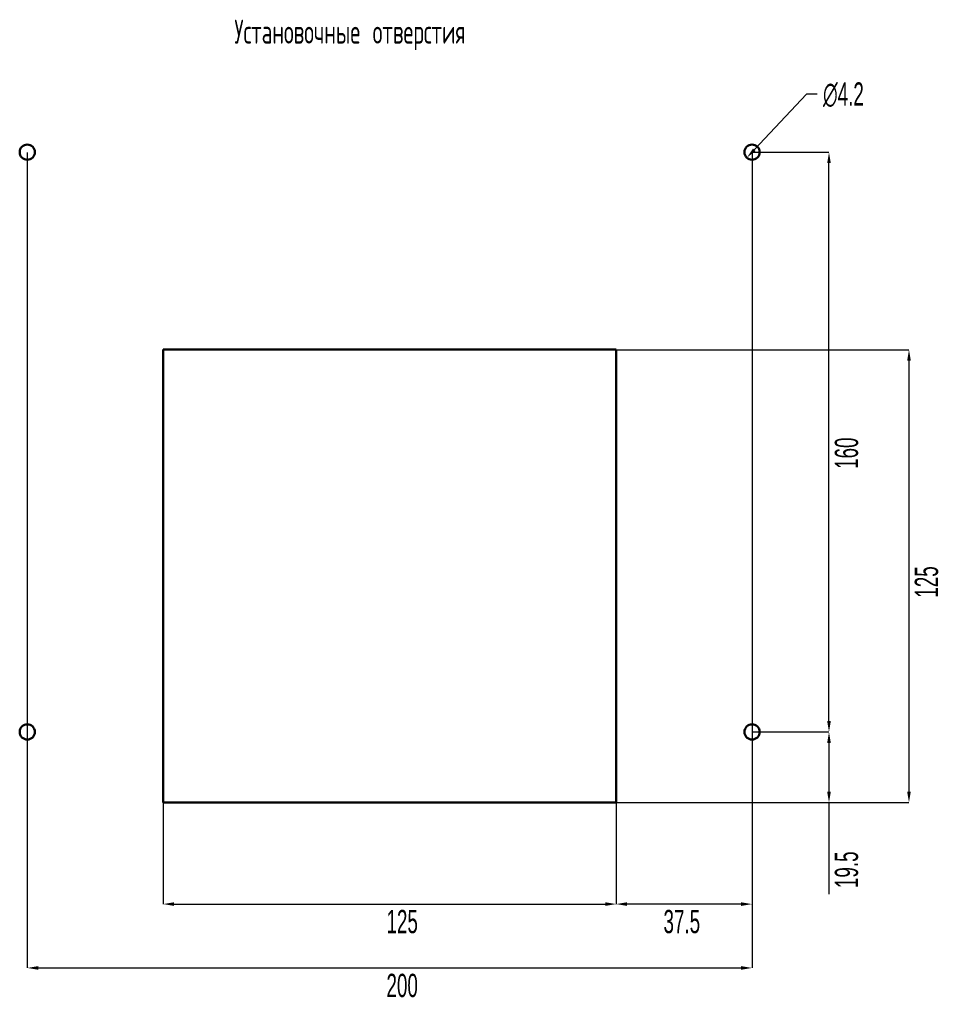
# Model space of a CAD drawing. Header units: millimetres. Extents: x -9 to 904, y 4 to 588.
# Tile 6 of 13: x 338 to 594, y 4 to 276. Entities that reach past the tile are written whole.
import ezdxf

# ---------------------------------------------------------------- set-up
doc = ezdxf.new("R2010")
doc.units = ezdxf.units.MM
doc.header["$PDSIZE"] = -1
doc.styles.add('SLDTEXTSTYLE0', font='TXT', dxfattribs={"width": 0.605, "bigfont": 'bigfont'})
doc.styles.add('SLDTEXTSTYLE1', font='TXT', dxfattribs={"width": 0.605})
doc.dimstyles.new('SLDDIMSTYLE3', dxfattribs={"dimtxt": 6.420797, "dimasz": 3, "dimexe": 0, "dimexo": 0.0625, "dimgap": 1.605199, "dimtad": 0, "dimtih": 1, "dimtoh": 1, "dimdec": 3, "dimrnd": 1e-09, "dimzin": 12, "dimdsep": 46, "dimtxsty": 'SLDTEXTSTYLE1', "dimsah": 1, "dimcen": 0, "dimadec": 0, "dimazin": 3, "dimtfac": 1, "dimtdec": 3, "dimtmove": 0, "dimatfit": 3, "dimfxl": 1, "dimfrac": 2, "dimtolj": 1, "dimtzin": 12, "dimarcsym": 0})
doc.dimstyles.new('SLDDIMSTYLE4', dxfattribs={"dimtxt": 6.420797, "dimasz": 3, "dimexe": 0, "dimexo": 0.0625, "dimgap": 1.605199, "dimtad": 2, "dimdec": 3, "dimrnd": 1e-09, "dimzin": 12, "dimdsep": 46, "dimtxsty": 'SLDTEXTSTYLE1', "dimsah": 1, "dimcen": 0.09, "dimadec": 0, "dimazin": 3, "dimtfac": 1, "dimtdec": 3, "dimtofl": 0, "dimtmove": 0, "dimatfit": 3, "dimfxl": 1, "dimfrac": 2, "dimtolj": 1, "dimtzin": 12, "dimarcsym": 0})

# ---------------------------------------------------------------- blocks, each defined once
blk = doc.blocks.new('*D44')
at = {"color": 0, "linetype": 'Continuous', "lineweight": -2, "transparency": 16777216}
for p, q in [((555.22, 255.56), (540.83, 240.17)), ((558.22, 255.56), (555.22, 255.56))]:
    blk.add_line(p, q, dxfattribs=at)
at = {"color": 0, "linetype": 'Continuous', "transparency": 16777216}
blk.add_solid([(540.47, 240.51), (541.2, 239.83), (538.78, 237.98)], dxfattribs=at)
at = {"layer": 'Defpoints', "color": 0, "linetype": 'Continuous', "transparency": 16777216}
for p in [(541.65, 241.05), (538.78, 237.98)]:
    blk.add_point(p, dxfattribs=at)
at = {"color": 0, "linetype": 'Continuous', "lineweight": 18, "transparency": 16777216, "insert": (559.82, 258.77), "char_height": 6.421, "attachment_point": 1, "style": 'SLDTEXTSTYLE1'}
blk.add_mtext('\\A1;∅4.2', dxfattribs=at)
blk = doc.blocks.new('*D45')
at = {"color": 0, "linetype": 'Continuous', "lineweight": -2, "transparency": 16777216}
for p, q in [((340.22, 239.45), (340.22, 14.39)), ((540.22, 239.45), (540.22, 14.39)), ((343.22, 14.39), (537.22, 14.39))]:
    blk.add_line(p, q, dxfattribs=at)
at = {"color": 0, "linetype": 'Continuous', "transparency": 16777216}
for points in [[(343.22, 14.89), (343.22, 13.89), (340.22, 14.39)], [(537.22, 14.89), (537.22, 13.89), (540.22, 14.39)]]:
    blk.add_solid(points, dxfattribs=at)
at = {"layer": 'Defpoints', "color": 0, "linetype": 'Continuous', "transparency": 16777216}
for p in [(340.22, 239.51), (540.22, 239.51), (540.22, 14.39)]:
    blk.add_point(p, dxfattribs=at)
at = {"color": 0, "linetype": 'Continuous', "lineweight": 18, "transparency": 16777216, "insert": (443.67, 12.78), "char_height": 6.421, "attachment_point": 2, "style": 'SLDTEXTSTYLE1'}
blk.add_mtext('\\A1;200', dxfattribs=at)
blk = doc.blocks.new('*D46')
at = {"color": 0, "linetype": 'Continuous', "lineweight": -2, "transparency": 16777216}
for p, q in [((540.28, 239.51), (561.46, 239.51)), ((561.46, 82.51), (561.46, 236.51)), ((540.28, 79.51), (561.46, 79.51))]:
    blk.add_line(p, q, dxfattribs=at)
at = {"color": 0, "linetype": 'Continuous', "transparency": 16777216}
for points in [[(560.96, 236.51), (561.96, 236.51), (561.46, 239.51)], [(560.96, 82.51), (561.96, 82.51), (561.46, 79.51)]]:
    blk.add_solid(points, dxfattribs=at)
at = {"layer": 'Defpoints', "color": 0, "linetype": 'Continuous', "transparency": 16777216}
for p in [(540.22, 239.51), (561.46, 239.51), (540.22, 79.51)]:
    blk.add_point(p, dxfattribs=at)
at = {"color": 0, "linetype": 'Continuous', "lineweight": 18, "transparency": 16777216, "insert": (563.06, 156.44), "char_height": 6.421, "attachment_point": 2, "rotation": 90, "style": 'SLDTEXTSTYLE1'}
blk.add_mtext('\\A1;160', dxfattribs=at)
blk = doc.blocks.new('*D47')
at = {"color": 0, "linetype": 'Continuous', "lineweight": -2, "transparency": 16777216}
for p, q in [((377.72, 184.95), (377.72, 32.01)), ((502.72, 184.95), (502.72, 32.01)), ((380.72, 32.01), (499.72, 32.01))]:
    blk.add_line(p, q, dxfattribs=at)
at = {"color": 0, "linetype": 'Continuous', "transparency": 16777216}
for points in [[(380.72, 32.51), (380.72, 31.51), (377.72, 32.01)], [(499.72, 32.51), (499.72, 31.51), (502.72, 32.01)]]:
    blk.add_solid(points, dxfattribs=at)
at = {"layer": 'Defpoints', "color": 0, "linetype": 'Continuous', "transparency": 16777216}
for p in [(377.72, 185.01), (502.72, 185.01), (502.72, 32.01)]:
    blk.add_point(p, dxfattribs=at)
at = {"color": 0, "linetype": 'Continuous', "lineweight": 18, "transparency": 16777216, "insert": (443.67, 30.41), "char_height": 6.421, "attachment_point": 2, "style": 'SLDTEXTSTYLE1'}
blk.add_mtext('\\A1;125', dxfattribs=at)
blk = doc.blocks.new('*D48')
at = {"color": 0, "linetype": 'Continuous', "lineweight": -2, "transparency": 16777216}
for p, q in [((502.78, 185.01), (583.53, 185.01)), ((583.53, 182.01), (583.53, 63.01)), ((502.78, 60.01), (583.53, 60.01))]:
    blk.add_line(p, q, dxfattribs=at)
at = {"color": 0, "linetype": 'Continuous', "transparency": 16777216}
for points in [[(583.03, 182.01), (584.03, 182.01), (583.53, 185.01)], [(583.03, 63.01), (584.03, 63.01), (583.53, 60.01)]]:
    blk.add_solid(points, dxfattribs=at)
at = {"layer": 'Defpoints', "color": 0, "linetype": 'Continuous', "transparency": 16777216}
for p in [(502.72, 185.01), (502.72, 60.01), (583.53, 60.01)]:
    blk.add_point(p, dxfattribs=at)
at = {"color": 0, "linetype": 'Continuous', "lineweight": 18, "transparency": 16777216, "insert": (585.13, 120.9), "char_height": 6.421, "attachment_point": 2, "rotation": 90, "style": 'SLDTEXTSTYLE1'}
blk.add_mtext('\\A1;125', dxfattribs=at)
blk = doc.blocks.new('*D49')
at = {"color": 0, "linetype": 'Continuous', "lineweight": -2, "transparency": 16777216}
for p, q in [((540.22, 79.45), (540.22, 32.01)), ((502.72, 59.95), (502.72, 32.01)), ((537.22, 32.01), (505.72, 32.01))]:
    blk.add_line(p, q, dxfattribs=at)
at = {"color": 0, "linetype": 'Continuous', "transparency": 16777216}
for points in [[(505.72, 32.51), (505.72, 31.51), (502.72, 32.01)], [(537.22, 32.51), (537.22, 31.51), (540.22, 32.01)]]:
    blk.add_solid(points, dxfattribs=at)
at = {"layer": 'Defpoints', "color": 0, "linetype": 'Continuous', "transparency": 16777216}
for p in [(540.22, 79.51), (502.72, 60.01), (502.72, 32.01)]:
    blk.add_point(p, dxfattribs=at)
at = {"color": 0, "linetype": 'Continuous', "lineweight": 18, "transparency": 16777216, "insert": (520.84, 30.41), "char_height": 6.421, "attachment_point": 2, "style": 'SLDTEXTSTYLE1'}
blk.add_mtext('\\A1;37.5', dxfattribs=at)
blk = doc.blocks.new('*D50')
at = {"color": 0, "linetype": 'Continuous', "lineweight": -2, "transparency": 16777216}
for p, q in [((540.28, 79.51), (561.46, 79.51)), ((561.46, 76.51), (561.46, 63.01)), ((502.78, 60.01), (561.46, 60.01)), ((561.46, 60.01), (561.46, 34.71))]:
    blk.add_line(p, q, dxfattribs=at)
at = {"color": 0, "linetype": 'Continuous', "transparency": 16777216}
for points in [[(560.96, 76.51), (561.96, 76.51), (561.46, 79.51)], [(560.96, 63.01), (561.96, 63.01), (561.46, 60.01)]]:
    blk.add_solid(points, dxfattribs=at)
at = {"layer": 'Defpoints', "color": 0, "linetype": 'Continuous', "transparency": 16777216}
for p in [(540.22, 79.51), (502.72, 60.01), (561.46, 60.01)]:
    blk.add_point(p, dxfattribs=at)
at = {"color": 0, "linetype": 'Continuous', "lineweight": 18, "transparency": 16777216, "insert": (563.06, 41.49), "char_height": 6.421, "attachment_point": 2, "rotation": 90, "style": 'SLDTEXTSTYLE1'}
blk.add_mtext('\\A1;19.5', dxfattribs=at)

msp = doc.modelspace()

# ---------------------------------------------------------------- linework, layer by layer
at = {"color": 7, "linetype": 'Continuous', "lineweight": 50}
for p, q in [((377.7178, 185.0142), (502.7178, 185.0142)), ((377.7178, 185.0142), (377.7178, 60.0142)), ((502.7178, 185.0142), (502.7178, 60.0142)), ((377.7178, 60.0142), (502.7178, 60.0142))]:
    msp.add_line(p, q, dxfattribs=at)
for centre in [(340.2178, 239.5142), (540.2178, 239.5142), (340.2178, 79.5142), (540.2178, 79.5142)]:
    msp.add_circle(centre, 2.1, dxfattribs=at)

# ---------------------------------------------------------------- texts
at = {"color": 7, "linetype": 'Continuous', "lineweight": 0, "insert": (397.3692, 276.07), "char_height": 6.614583, "attachment_point": 1, "style": 'SLDTEXTSTYLE0'}
msp.add_mtext('Установочные отверстия', dxfattribs=at)

# ---------------------------------------------------------------- dimensions: what is measured, and where the dimension line sits
at = {"color": 7, "linetype": 'Continuous', "lineweight": 18}
dim = msp.add_diameter_dim_2p(p1=(541.652, 241.0482), p2=(538.7836, 237.9802), dimstyle='SLDDIMSTYLE3', dxfattribs=at)
dim.commit()
dim.dimension.update_dxf_attribs({"geometry": '*D44', "text_midpoint": (565.6496, 255.5582), "dimtype": 163})
for base, p1, p2, picture, middle in [((540.2178, 14.3893), (340.2178, 239.5142), (540.2178, 239.5142), '*D45', (443.6652, 14.3893)), ((502.7178, 32.0122), (377.7178, 185.0142), (502.7178, 185.0142), '*D47', (443.6652, 32.0122)), ((502.7178, 32.0122), (540.2178, 79.5142), (502.7178, 60.0142), '*D49', (520.8408, 32.0122))]:
    dim = msp.add_linear_dim(base=base, p1=p1, p2=p2, dimstyle='SLDDIMSTYLE4', dxfattribs=at)
    dim.commit()
    dim.dimension.update_dxf_attribs({"geometry": picture, "text_midpoint": middle, "dimtype": 160})
for base, p1, p2, picture, middle in [((561.4596, 239.5142), (540.2178, 79.5142), (540.2178, 239.5142), '*D46', (561.4596, 156.4388)), ((583.5254, 60.0142), (502.7178, 185.0142), (502.7178, 60.0142), '*D48', (583.5254, 120.9011)), ((561.4596, 60.0142), (540.2178, 79.5142), (502.7178, 60.0142), '*D50', (561.4596, 41.492))]:
    dim = msp.add_linear_dim(base=base, p1=p1, p2=p2, angle=90, dimstyle='SLDDIMSTYLE4', dxfattribs=at)
    dim.commit()
    dim.dimension.update_dxf_attribs({"geometry": picture, "text_midpoint": middle, "dimtype": 160})

doc.saveas('drawing.dxf')
